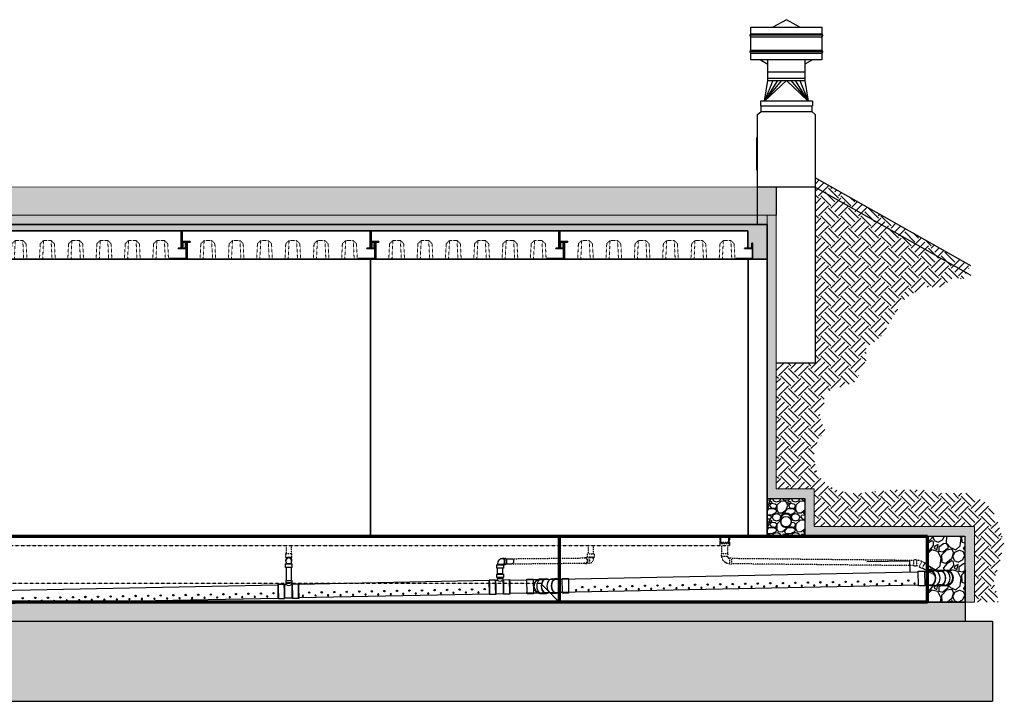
# Model space of a CAD drawing. Header units: inches. Extents: x -39 to 1213, y -105 to 328.
# Tile 2 of 2: x 587 to 1213, y -105 to 328. Entities that reach past the tile are written whole.
import ezdxf

# ---------------------------------------------------------------- set-up
doc = ezdxf.new("R2010")
doc.units = ezdxf.units.IN
doc.header["$MEASUREMENT"] = 0
doc.linetypes.add('Dash', pattern=[0.25, 0.125, -0.125])
doc.linetypes.add('HIDDEN2', pattern=[0.1875, 0.125, -0.0625])
doc.layers.get('Defpoints').update_dxf_attribs({"color": 243})
for name, color, linetype, lineweight in [('A-ANNO-PATT', 1, 'Continuous', 25), ('S-FLOR-FTPT', 4, 'Continuous', 70), ('S-ROOF-OTLN', 3, 'Continuous', 35), ('S-ROOF-PATT', 8, 'Continuous', 18), ('S-WALL-PCST', 4, 'Continuous', 35)]:
    doc.layers.add(name, color=color, linetype=linetype, lineweight=lineweight)
for name, color, linetype in [('M-DETL-LIGHT', 8, 'Continuous'), ('P-PIPE', 3, 'Continuous'), ('S-ANNO-TEXT', 2, 'Continuous'), ('S-BEAM-HDLN', 1, 'Dash'), ('S-EARTH', 8, 'Continuous'), ('S-FLOR-HDLN', 1, 'HIDDEN2'), ('S-FLOR-TRNCH 2', 1, 'HIDDEN2'), ('S-GRVL', 8, 'Continuous'), ('S-WALL-HDLN', 1, 'Dash')]:
    doc.layers.add(name, color=color, linetype=linetype)
doc.styles.add('Annotative', font='romans.shx', dxfattribs={"width": 0.8, "height": 0.125})
doc.dimstyles.new('Annotative', dxfattribs={"dimscale": 0, "dimtxt": 0.125, "dimasz": 0.125, "dimexe": 0.179688, "dimexo": 0.0625, "dimgap": 0.09, "dimtad": 1, "dimdec": 3, "dimzin": 3, "dimdsep": 46, "dimlunit": 4, "dimtxsty": 'Annotative', "dimcen": 0.09, "dimclrt": 2, "dimazin": 2, "dimtfac": 1, "dimtdec": 3, "dimtmove": 0, "dimatfit": 3, "dimfxl": 1, "dimtfill": 1, "dimfrac": 2, "dimtolj": 1, "dimtzin": 0, "dimarcsym": 0})
pattern_1 = [(273.01279, (-3.5638, 21.892), (12.727922, -216.374675), [2.42165, -239.74358]), (229.96974, (-3.4365, 19.4737), (140.0071427, 165.4629868), [4.15562, -411.40665]), (177.51045, (-6.1094, 16.2917), (267.2863633, -12.7279221), [2.93018, -290.08859]), (312.27369, (-7.8913, 8.1459), (-241.83051917, 267.2863633), [3.78428, -374.64404]), (337.83365, (-5.3457, 5.3457), (-216.37467504, 89.0954544), [3.7108, -367.36872]), (42.27369, (-1.9092, 3.94566), (-267.2863633, -241.83051917), [3.78428, -374.64404]), (82.69424, (0.89095, 6.49124), (-38.1837662, -292.7422074), [5.00452, -495.44727]), (117.25533, (1.52735, 11.4551), (-190.91883092, 369.10973978), [4.72478, -467.75379]), (166.429566, (-0.6364, 15.65534), (-267.2863633, 63.6396103), [3.7971, -375.91332]), (220.23636, (-4.3275, 16.5463), (152.7350647, 127.2792206), [4.33498, -212.41373]), (267.39744, (-7.63675, 13.74616), (-12.72792206, -292.7422074), [5.60606, -555.00075]), (183.81407, (4.8366, 20.6192), (-165.4629868, -12.727922), [1.91342, -189.4292]), (216.469234, (2.9274, 20.49195), (190.9188309, 140.0071427), [3.64027, -360.3872]), (270, (0, 18.328), (12.72792, -12.72792), [2.54558, -22.91027]), (248.1986, (-2.4183, 18.9646), (38.183766, 89.0954544), [1.37084, -135.71307]), (336.8014, (-2.9274, 17.6918), (-50.911688, 25.455844), [1.93865, -94.9943]), (75.96376, (-1.1455, 16.928), (12.727922, 63.63961), [3.14872, -101.8084]), (206.56505, (-0.382, 19.983), (38.183766, 12.727922), [2.27684, -54.64416]), (61.38954, (-10.3096, 10.3096), (89.0954544, 165.4629868), [3.1896, -315.77121]), (115.34618, (-8.7823, 13.1098), (89.0954544, -190.9188309), [2.6759, -264.91334]), (338.1986, (-2.9274, 22.5284), (-89.0954544, 38.183766), [2.74167, -134.34225]), (28.61046, (-0.3818, 21.5102), (-165.4629868, -89.0954544), [3.1896, -315.77121]), (24.44395, (-2.4183, 2.4183), (-89.0954544, -38.183766), [3.07584, -150.71623]), (339.77514, (0.3818, 3.6911), (-203.646753, 76.3675324), [2.5772, -255.14358]), (111.8014, (9.9278, 9.9278), (-38.183766, 89.0954544), [2.74167, -134.34225]), (62.35402, (8.9095, 12.4734), (-114.5512986, -216.374675), [3.01736, -298.71763]), (114.44395, (3.691, 3.691), (38.183766, -89.0954544), [1.53792, -152.25415]), (146.30993, (9.164, 9.164), (-63.63961, 38.183766), [0.91782, -90.86453]), (210.96376, (8.4004, 9.6732), (50.911688, 25.455844), [3.7108, -70.5051]), (231.00901, (5.21845, 7.764), (114.55129855, 140.0071427), [3.4389, -340.45062]), (348.69007, (0, 15.7826), (-38.183766, 12.727922), [2.596, -62.30393]), (38.15723, (2.5456, 15.2735), (241.83051917, 190.9188309), [4.5323, -448.69613]), (105.9454, (6.1094, 18.0736), (38.1837662, -140.0071427), [1.8532, -183.46813]), (135, (5.6, 19.856), (-25.45584, 4e-15), [1.08, -16.92]), (165.25644, (4.582, 7.8913), (140.0071427, -38.1837662), [2.50063, -247.56336]), (93.01279, (2.1637, 8.5277), (-12.727922, 216.374675), [4.8433, -237.32194]), (45, (1.91, 13.364), (0, 25.45584), [4.68, -13.32]), (10.30485, (5.2184, 16.6736), (216.374675, 38.1837662), [2.84605, -281.75894]), (299.0546, (8.0186, 17.1827), (38.183766, -63.6396103), [2.62084, -128.42114]), (252.645975, (9.2914, 14.8917), (-114.55129855, -369.1097398), [4.26717, -422.45054]), (220.42608, (8.0186, 10.8187), (-178.19090886, -152.73506474), [4.51438, -446.92332])]

# ---------------------------------------------------------------- blocks, each defined once
blk = doc.blocks.new('Roof Section 1e')
at = {"layer": 'S-ROOF-OTLN'}
for p, q in [((119.38, 0), (0, 0)), ((0, 0), (0, -10.25)), ((119.38, -10.88), (119.38, 0)), ((3, -7.12), (3, -18)), ((122.38, -7.75), (122.38, -18)), ((122.38, -18), (3, -18))]:
    blk.add_line(p, q, dxfattribs=at)
for points in [[(5, -6.75), (5, -6.88, -0.414214), (4.75, -7.12), (0.75, -7.12, 0.414214), (0.38, -7.5), (0.38, -10, -0.414214), (0.12, -10.25), (0, -10.25), (0, -6.75)], [(117.38, -11.25), (117.38, -11.12, -0.414214), (117.62, -10.88), (121.62, -10.88, 0.414214), (122, -10.5), (122, -8, -0.414214), (122.25, -7.75), (122.38, -7.75), (122.38, -11.25)]]:
    blk.add_lwpolyline(points, format="xyb", close=True, dxfattribs=at)
blk.add_lwpolyline([(112, -18), (122.38, -18), (122.38, -17.5), (112, -17.5)], close=True, dxfattribs=at)
at = {"layer": 'S-ROOF-PATT', "linetype": 'HIDDEN2'}
blk.add_lwpolyline([(0, 0), (1.43, -0.25), (3.15, 0), (4.72, -0.25), (6.7, 0), (8.14, -0.25), (10.15, 0), (11.52, -0.25), (13.34, 0), (14.33, -0.25), (15.87, 0), (17.32, -0.25), (18.93, 0), (20.59, -0.25), (22.18, 0), (23.43, -0.25), (25.09, 0), (26.5, -0.25), (28.01, 0), (29.41, -0.25), (31.1, 0), (32.51, -0.25), (34.31, 0), (35.78, -0.25), (37.11, 0), (38.77, -0.25), (40.3, 0), (41.79, -0.25), (43.49, 0), (44.72, -0.25), (46.24, 0), (47.75, -0.25), (49.26, 0), (50.89, -0.25), (52.45, 0), (54.15, -0.25), (55.74, 0), (57.32, -0.25), (59.03, 0), (60.59, -0.25), (62.22, 0), (63.73, -0.25), (65.23, 0), (66.76, -0.25), (67.99, 0), (69.69, -0.25), (71.18, 0), (72.71, -0.25), (74.37, 0), (75.7, -0.25), (77.17, 0), (78.97, -0.25), (80.38, 0), (82.06, -0.25), (83.47, 0), (84.98, -0.25), (86.39, 0), (88.05, -0.25), (89.3, 0), (90.88, -0.25), (92.55, 0), (94.16, -0.25), (95.6, 0), (97.15, -0.25), (98.14, 0), (99.96, -0.25), (101.33, 0), (103.34, -0.25), (104.78, 0), (106.76, -0.25), (108.33, 0), (110.05, -0.25), (111.48, 0), (112.9, -0.25), (114.63, 0), (116.19, -0.25), (118.17, 0), (119.38, 0)], dxfattribs=at)
at = {"layer": 'S-ROOF-PATT', "linetype": 'HIDDEN2', "ltscale": 0.25}
for points in [[(11.25, -18), (11.77, -8.11), (13.88, -6), (18.62, -6), (20.73, -8.11), (21.25, -18)], [(19.25, -18), (18.62, -6), (13.88, -6), (13.25, -18)], [(29.25, -18), (29.77, -8.11), (31.88, -6), (36.62, -6), (38.73, -8.11), (39.25, -18)], [(37.25, -18), (36.62, -6), (31.88, -6), (31.25, -18)], [(47.25, -18), (47.77, -8.11), (49.88, -6), (54.62, -6), (56.73, -8.11), (57.25, -18)], [(55.25, -18), (54.62, -6), (49.88, -6), (49.25, -18)], [(65.25, -18), (65.77, -8.11), (67.88, -6), (72.62, -6), (74.73, -8.11), (75.25, -18)], [(73.25, -18), (72.62, -6), (67.88, -6), (67.25, -18)], [(83.25, -18), (83.77, -8.11), (85.88, -6), (90.62, -6), (92.73, -8.11), (93.25, -18)], [(91.25, -18), (90.62, -6), (85.88, -6), (85.25, -18)], [(101.25, -18), (101.77, -8.11), (103.88, -6), (108.62, -6), (110.73, -8.11), (111.25, -18)], [(109.25, -18), (108.62, -6), (103.88, -6), (103.25, -18)]]:
    blk.add_lwpolyline(points, dxfattribs=at)

msp = doc.modelspace()

# ---------------------------------------------------------------- hatches: boundary and pattern name
at = {"layer": 'S-EARTH'}
h = msp.add_hatch(dxfattribs=at)
h.set_pattern_fill('EARTH', color=256, scale=64, angle=45)
h.paths.add_polyline_path([(1205.34, -54), (1187.96, -54), (97.97, -54), (94.97, -57), (-18, -57), (-18, -105), (1205.34, -105)])
at = {"layer": 'S-GRVL'}
h = msp.add_hatch(dxfattribs=at)
h.set_pattern_fill('EARTH', color=256, scale=36, angle=45)
h.paths.add_polyline_path([(1191.23, 172.08), (1092.44, 227.96), (1092.44, 110), (1067.84, 110), (1067.84, 29.99), (1092, 29.99), (1092, 6.15), (1193.74, 6.16), (1193.74, -42), (1209.02, -42), (1206.14, -29.03), (1209.4, -17.36), (1212.75, -5.33), (1209.78, 4.83), (1207.68, 12.02), (1201.36, 21.09), (1190.06, 27.22), (1171.88, 27.22), (1160.78, 29.32), (1141.44, 29.32), (1118.09, 27.02), (1105.26, 29.32), (1100.86, 32.96), (1094.18, 38.47), (1091.86, 48.64), (1091.86, 56.68), (1098.75, 67.39), (1095.12, 76.19), (1098.18, 84.04), (1098.41, 91.39), (1110.62, 95.52), (1117.51, 97.85), (1124.9, 109.08), (1124.9, 119.88), (1134.23, 126.26), (1143.07, 140.99), (1148.36, 149.8), (1160.27, 158.18), (1173.04, 158.18), (1179.42, 163.58), (1186.79, 163.58)])
h = msp.add_hatch(dxfattribs=at)
h.set_pattern_fill('GRAVEL', color=256, scale=12)
h.set_pattern_definition([(228.01279, (8.64, 12), (-96, -108), [1.61443, -159.82906]), (184.96974, (7.56, 10.8), (144, 12), [2.77042, -274.2711]), (132.51045, (4.8, 10.56), (120, -132), [1.95346, -193.39239]), (267.27369, (0.12, 7.56), (12, 240), [2.52286, -249.7627]), (292.833654, (0, 5.04), (-60, 144), [2.47386, -244.91248]), (357.27369, (0.96, 2.76), (-240, 12), [2.52286, -249.7627]), (37.69424, (3.48, 2.64), (-156, -120), [3.33635, -330.29818]), (72.25533, (6.12, 4.68), (84, 264), [3.14986, -311.83586]), (121.429566, (7.08, 7.68), (-96, 156), [2.5314, -250.60888]), (175.23636, (5.76, 9.84), (132, -12), [2.88998, -141.60915]), (222.397438, (2.88, 10.08), (-144, -132), [3.73738, -370.0005]), (138.81407, (12, 7.44), (-84, 72), [1.27561, -126.28614]), (171.469234, (11.04, 8.28), (156, -24), [2.42684, -240.25814]), (225, (8.64, 8.64), (-1e-15, -12), [1.69705, -15.27351]), (203.19859, (7.8, 10.08), (60, 24), [0.9139, -90.47538]), (291.8014, (6.96, 9.72), (-12, 36), [1.29244, -63.32954]), (30.96376, (7.44, 8.52), (36, 24), [2.09915, -67.87227]), (161.56505, (9.24, 9.6), (24, -12), [1.51789, -36.42944]), (16.38954, (0, 9.72), (120, 36), [2.1264, -210.51414]), (70.34618, (2.04, 10.32), (-48, -132), [1.78393, -176.60889]), (293.19859, (9.24, 12), (-24, 60), [1.82778, -89.5615]), (343.61046, (9.96, 10.32), (-120, 36), [2.1264, -210.51414]), (339.44395, (0, 2.28), (-60, 24), [2.05056, -100.47748]), (294.77514, (1.92, 1.56), (-60, 132), [1.71814, -170.09572]), (66.80141, (9.36, 0), (24, 60), [1.82778, -89.5615]), (17.354025, (10.08, 1.68), (-156, -48), [2.01157, -199.14508]), (69.44395, (3.48, 0), (-24, -60), [1.02528, -101.50276]), (101.30993, (8.64, 0), (-12, 48), [0.61188, -60.57635]), (165.96376, (8.52, 0.6), (36, -12), [2.47386, -47.00341]), (186.009006, (6.12, 1.2), (120, 12), [2.2926, -226.96708]), (303.69007, (7.44, 7.44), (-12, 24), [1.73066, -41.53595]), (353.157227, (8.4, 6), (204, -24), [3.02153, -299.13075]), (60.9454, (11.4, 5.64), (-48, -84), [1.23547, -122.31209]), (90, (12, 6.72), (-12, 12), [0.72, -11.28]), (120.25644, (5.88, 1.56), (48, -84), [1.66709, -165.04224]), (48.01279, (5.04, 3), (96, 108), [3.22886, -158.21462]), (0, (7.2, 5.4), (12, 12), [3.12, -8.88]), (325.30485, (10.32, 5.4), (120, -84), [1.89737, -187.83929]), (254.0546, (11.88, 4.32), (-12, -48), [1.74722, -85.6141]), (207.645975, (11.4, 2.64), (-228, -120), [2.84478, -281.63369]), (175.42608, (8.88, 1.32), (-156, 12), [3.00959, -297.94888])])
edge = h.paths.add_edge_path(flags=16)
edge.add_arc((1074, 8.87), 3.3, 180.13403, 359.86597)
edge.add_arc((1074, 10.78), 3.82, 329.74625, 570.25375)
h.paths.add_polyline_path([(1062, 0), (1062, 23.99), (1086, 23.99), (1086, 0)])
h = msp.add_hatch(dxfattribs=at)
h.set_pattern_fill('GRAVEL', color=256, scale=18, angle=45)
h.set_pattern_definition(pattern_1)
edge = h.paths.add_edge_path()
edge.add_line((1164, 0), (1187.74, 0))
edge.add_line((1187.74, 0), (1187.96, -42))
edge.add_line((1187.96, -42), (1164, -42))
edge.add_line((1164, -42), (1164, -31.13))
edge.add_line((1164, -31.13), (1164.77, -31.13))
edge.add_line((1164.77, -31.13), (1165.89, -31.39))
edge.add_line((1165.89, -31.39), (1177.06, -31.39))
edge.add_arc((1175.52, -26.73), 4.91, 288.26191, 440.88751)
edge.add_line((1176.3, -21.88), (1164, -21.88))
edge.add_line((1164, -21.88), (1164, 0))
h = msp.add_hatch(dxfattribs=at)
h.set_pattern_fill('GRAVEL', color=256, scale=18, angle=45)
h.set_pattern_definition(pattern_1)
h.paths.add_polyline_path([(1187.96, -42), (93, -42), (90, -45), (-18, -45), (-18, -57), (94.97, -57), (97.97, -54), (1187.96, -54)])
at = {"layer": 'S-ROOF-PATT'}
h = msp.add_hatch(dxfattribs=at)
h.set_pattern_fill('EARTH', color=256, scale=36, angle=45, style=0)
h.paths.add_polyline_path([(1068, 222), (1056, 222), (1056, 204), (1068, 204)])
h.paths.add_polyline_path([(1056, 222), (127.41, 222), (72, 236.85), (72, 218), (78, 218), (78, 204), (1056, 204)])
h = msp.add_hatch(dxfattribs=at)
h.set_pattern_fill('AR-SAND', color=256, style=0)
h.set_pattern_definition([(37.5, (90, -1200), (-0.0629934, 1.9268238), [0, -1.52, 0, -1.7, 0, -1.625]), (7.5, (90, -1200), (1.7697767, 2.822146), [0, -0.82, 0, -1.37, 0, -0.525]), (327.5, (88.77, -1200), (3.1141419, 0.005659), [0, -0.5, 0, -1.8, 0, -2.35]), (317.5, (88.77, -1200), (3.0061266, 0.8776756), [0, -0.25, 0, -1.18, 0, -1.35])])
h.paths.add_polyline_path([(1062, 204), (72, 204), (72, 198), (1062, 198)])
h = msp.add_hatch(dxfattribs=at)
h.set_pattern_fill('AR-SAND', color=8, angle=-90, style=0)
h.paths.add_polyline_path([(1067.84, 204), (1067.84, 29.99), (1092, 29.99), (1092, 6.15), (1193.74, 6.16), (1193.74, -42), (1187.74, -42), (1187.74, 0), (1086, 0), (1086, 23.99), (1062, 23.99), (1062, 204)])
h = msp.add_hatch(dxfattribs=at)
h.set_pattern_fill('AR-CONC', color=256, style=0)
h.set_pattern_definition([(50, (0, 0), (7.172602, -0.62752), [0.75, -8.25]), (355, (0, 0), (-1.387513, 7.52192), [0.6, -6.6]), (100.45144, (0.598, -0.052), (5.78509, 6.8944), [0.6374, -7.01142]), (46.1842, (0, 2), (10.67241, -1.65519), [1.125, -12.375]), (96.6356, (0.889, 1.862), (9.34662, 9.74119), [0.9561, -10.51714]), (351.1842, (0, 2), (9.34662, 9.74119), [0.9, -9.9]), (21, (1, 1.5), (5.96907, -4.02619), [0.75, -8.25]), (326, (1, 1.5), (2.433153, 7.2515), [0.6, -6.6]), (71.45144, (1.4974, 1.1645), (8.402224, 3.22531), [0.6374, -7.01142]), (37.5, (0, 0), (0.1215986, 3.3289385), [0, -6.52, 0, -6.7, 0, -6.625]), (7.5, (0, 0), (2.630695, 3.944117), [0, -3.82, 0, -6.37, 0, -2.525]), (327.5, (-2.23, 0), (5.3382244, -0.225549), [0, -2.5, 0, -7.8, 0, -10.35]), (317.5, (-3.23, 0), (5.831862, 1.00105), [0, -3.25, 0, -5.18, 0, -7.35])])
edge = h.paths.add_edge_path()
edge.add_line((75.31, 194), (214.5, 194))
edge.add_line((214.5, 194), (333.87, 194))
edge.add_line((333.87, 194), (453.25, 194))
edge.add_line((453.25, 194), (572.62, 194))
edge.add_line((572.62, 194), (692, 194))
edge.add_line((692, 194), (811.37, 194))
edge.add_line((811.37, 194), (930.75, 194))
edge.add_line((930.75, 194), (1049.69, 194))
edge.add_line((1049.69, 194), (1049.69, 183.12))
edge.add_line((1049.69, 183.12), (1051.94, 183.12))
edge.add_arc((1051.94, 183.5), 0.375, 270, 360)
edge.add_line((1052.31, 183.5), (1052.31, 186))
edge.add_arc((1052.56, 186), 0.25, 90, 180, ccw=False)
edge.add_line((1052.56, 186.25), (1052.69, 186.25))
edge.add_line((1052.69, 186.25), (1052.69, 182.75))
edge.add_line((1052.69, 182.75), (1052.69, 176))
edge.add_line((1052.69, 176), (1062, 176))
edge.add_line((1062, 176), (1062, 198))
edge.add_line((1062, 198), (72, 198))
edge.add_line((72, 198), (72, 176))
edge.add_line((72, 176), (75.31, 176))
edge.add_line((75.31, 176), (75.31, 194))

# ---------------------------------------------------------------- linework, layer by layer
at = {"layer": 'A-ANNO-PATT'}
for centre in [(984.37, -31.57), (992.34, -31.41), (1000.31, -31.25), (1008.28, -31.1), (1016.24, -30.94), (1024.21, -30.78), (1032.18, -30.62), (1040.14, -30.47), (1048.11, -30.31), (1056.08, -30.15), (1064.05, -30), (1072.01, -29.84), (1079.98, -29.68), (1087.95, -29.53), (1095.92, -29.37), (1103.88, -29.21), (1111.85, -29.06), (1119.82, -28.9), (1127.78, -28.74), (1135.75, -28.59), (1143.72, -28.43), (1151.69, -28.27), (668.62, -37.9), (676.59, -37.75), (684.55, -37.59), (692.52, -37.43), (700.49, -37.28), (708.46, -37.12), (716.42, -36.96), (724.39, -36.81), (732.36, -36.65), (740.32, -36.49), (748.29, -36.34), (770.96, -35.89), (778.92, -35.73), (786.89, -35.58), (794.86, -35.42), (802.83, -35.26), (810.79, -35.1), (818.76, -34.95), (826.73, -34.79), (834.69, -34.63), (842.66, -34.48), (850.63, -34.32), (858.6, -34.16), (866.56, -34.01), (874.53, -33.85), (882.5, -33.69), (944.54, -32.35), (952.51, -32.19), (960.47, -32.04), (968.44, -31.88), (976.41, -31.72), (588.95, -39.47), (596.91, -39.31), (604.88, -39.16), (612.85, -39), (620.82, -38.84), (628.78, -38.69), (636.75, -38.53), (644.72, -38.37), (652.68, -38.22), (660.65, -38.06)]:
    msp.add_circle(centre, 0.432, dxfattribs=at)
at = {"layer": 'Defpoints'}
for p, q in [((1068, 204), (1068, 222)), ((1187.96, -42), (1187.96, -54)), ((1187.96, -54), (1205.34, -54)), ((1205.34, -54), (1205.34, -105)), ((-18, -105), (1205.34, -105))]:
    msp.add_line(p, q, dxfattribs=at)
msp.add_lwpolyline([(1062, 0), (1062, 23.99), (1086, 23.99), (1086, 0)], close=True, dxfattribs=at)
msp.add_lwpolyline([(1070.7, 8.86, 0.997663), (1077.3, 8.86, 1.740942)], format="xyb", close=True, dxfattribs=at)
for points in [[(1071.24, 7.31), (1071.25, 7.3)], [(-18, -45), (90, -45), (93, -42), (1187.96, -42)], [(-18, -57), (94.97, -57), (97.97, -54), (1187.96, -54)]]:
    msp.add_lwpolyline(points, dxfattribs=at)
msp.add_lwpolyline([(1164, -22.3), (1164, 0), (1187.74, 0), (1187.96, -42), (1164, -42), (1164, -31.13), (1164.77, -31.13), (1165.89, -31.39), (1177.06, -31.39, 0.785691), (1176.3, -21.88), (1164, -21.88), (1164, 0)], format="xyb", dxfattribs=at)
at = {"layer": 'M-DETL-LIGHT'}
for p, q in [((1074.25, 328.27), (1065.62, 323.55)), ((1082.88, 323.55), (1074.25, 328.27)), ((1051.69, 319.25), (1096.81, 319.25)), ((1097.12, 318.34), (1051.49, 318.34)), ((1051.69, 317.44), (1096.81, 317.44)), ((1097.12, 307.92), (1051.49, 307.92)), ((1051.69, 308.82), (1096.81, 308.82)), ((1051.69, 307.01), (1096.81, 307.01)), ((1057.72, 302.7), (1062.56, 300.08)), ((1062.56, 295.13), (1062.56, 302.7)), ((1090.78, 302.7), (1085.94, 300.08)), ((1085.94, 302.7), (1085.94, 295.13)), ((1062.56, 289.63), (1062.56, 295.13)), ((1062.56, 295.13), (1085.94, 295.13)), ((1085.94, 295.13), (1085.94, 289.63)), ((1068.5, 289.63), (1060.44, 276.44)), ((1074.25, 289.63), (1060.44, 276.44)), ((1060.44, 276.44), (1071.38, 289.63)), ((1065.69, 289.63), (1060.44, 276.44)), ((1060.44, 276.44), (1062.56, 289.63)), ((1085.94, 290.88), (1062.56, 290.88)), ((1062.56, 289.63), (1085.94, 289.63)), ((1088.06, 276.44), (1074.25, 289.63)), ((1077.12, 289.63), (1088.06, 276.44)), ((1088.06, 276.44), (1080, 289.63)), ((1082.81, 289.63), (1088.06, 276.44)), ((1085.94, 289.63), (1088.06, 276.44)), ((1090.87, 276.44), (1057.76, 276.44)), ((1057.76, 276.44), (1057.76, 273.41)), ((1090.87, 276.44), (1090.87, 273.41)), ((1056, 268), (1058.25, 270)), ((1057.76, 273.41), (1090.87, 273.41)), ((1058.25, 270), (1058.25, 273.41)), ((1058.25, 270), (1090.38, 269.98)), ((1090.38, 273.44), (1090.38, 269.98)), ((1090.38, 269.98), (1092.44, 267.92)), ((1056, 198), (1056, 268)), ((1092.44, 267.92), (1092.44, 110)), ((1056, 262), (1055.96, 262)), ((1055.5, 232.72), (1055.5, 253.28)), ((1055.5, 253.28), (1056, 253.28)), ((1056, 232.72), (1055.5, 232.72)), ((1056, 222), (1092.44, 222)), ((1092.44, 110), (1068, 110))]:
    msp.add_line(p, q, dxfattribs=at)
msp.add_lwpolyline([(1096.81, 313.13), (1096.81, 308.82, 0.131652), (1096.85, 308.7), (1097.22, 308.04, -0.267949), (1097.22, 307.79), (1096.85, 307.14, 0.131652), (1096.81, 307.01), (1096.81, 302.7), (1051.69, 302.7), (1051.69, 307.01, 0.131652), (1051.65, 307.14), (1051.28, 307.79, -0.267949), (1051.28, 308.04), (1051.65, 308.7, 0.131652), (1051.69, 308.82), (1051.69, 317.44, 0.131652), (1051.65, 317.56), (1051.28, 318.22, -0.267949), (1051.28, 318.47), (1051.65, 319.12, 0.131652), (1051.69, 319.25), (1051.69, 323.55), (1096.81, 323.55), (1096.81, 319.25, 0.131652), (1096.85, 319.12), (1097.22, 318.47, -0.267949), (1097.22, 318.22), (1096.85, 317.56, 0.131652), (1096.81, 317.44)], format="xyb", close=True, dxfattribs=at)
at = {"layer": 'P-PIPE', "lineweight": -3}
for p, q in [((1070.69, 10.71), (1070.69, 8.88)), ((1077.31, 10.71), (1077.31, 8.88))]:
    msp.add_line(p, q, dxfattribs=at)
at = {"layer": 'P-PIPE'}
for p, q in [((756.1, -17.63), (756.22, -17.32)), ((756.22, -15.52), (756.23, -17.32)), ((756.22, -17.32), (759.72, -17.32)), ((759.72, -17.32), (759.72, -15.52)), ((759.84, -17.63), (759.72, -17.32)), ((890.49, -18.23), (890.6, -17.91)), ((890.6, -17.91), (894.11, -17.91)), ((890.61, -17.38), (890.61, -17.91)), ((894.05, -14.37), (893.31, -14.38)), ((893.34, -17.88), (894.05, -17.87)), ((894.05, -14.14), (895.26, -14.14)), ((894.23, -18.23), (894.11, -17.91)), ((894.18, -18.1), (895.26, -18.1)), ((895.98, -14.42), (899.83, -14.38)), ((896.13, -17.68), (899.85, -17.64)), ((756.23, -19.84), (756.26, -28.29)), ((759.76, -28.22), (759.73, -19.84)), ((890.49, -24.16), (890.6, -23.85)), ((890.6, -23.85), (890.6, -20.43)), ((890.6, -23.85), (894.11, -23.85)), ((894.11, -23.85), (894.11, -20.43)), ((894.23, -24.16), (894.11, -23.85)), ((898.47, -27.91), (1158.11, -22.8)), ((1162.1, -22.54), (1165.9, -22.46)), ((1168.62, -22.12), (1165.89, -22.18)), ((1169.69, -22.38), (1172.33, -22.32)), ((1175.06, -22), (1172.33, -22.05)), ((572.14, -34.62), (751.18, -30.89)), ((751.2, -30.62), (755.17, -30.54)), ((755.18, -30.84), (756.23, -30.82)), ((756.13, -28.29), (760.08, -28.21)), ((756.13, -28.29), (756.13, -28.47)), ((756.13, -28.47), (756.16, -29.79)), ((756.16, -29.79), (760.11, -29.71)), ((758.14, -29.75), (756.39, -29.79)), ((756.39, -29.79), (758.14, -29.75)), ((758.14, -29.75), (756.39, -29.79)), ((758.1, -28.25), (758.1, -28.25)), ((758.1, -28.25), (758.1, -28.25)), ((758.1, -28.25), (758.1, -28.25)), ((758.1, -28.25), (758.1, -28.25)), ((759.89, -29.72), (758.14, -29.75)), ((758.14, -29.75), (759.89, -29.72)), ((759.89, -29.72), (758.14, -29.75)), ((758.14, -29.75), (758.14, -29.75)), ((758.14, -29.75), (758.14, -29.75)), ((759.81, -30.75), (760.14, -30.74)), ((760.09, -28.38), (760.08, -28.21)), ((760.11, -29.71), (760.09, -28.38)), ((760.13, -30.45), (764.11, -30.37)), ((764.13, -30.62), (885.41, -28.09)), ((885.42, -27.89), (889.4, -27.82)), ((889.41, -28.11), (890.46, -28.09)), ((892.36, -27.03), (890.61, -27.06)), ((890.61, -27.06), (892.36, -27.03)), ((894.11, -26.99), (892.36, -27.03)), ((892.36, -27.03), (894.11, -26.99)), ((894.04, -28.02), (894.37, -28.02)), ((894.36, -27.72), (898.34, -27.65)), ((1158.28, -31.16), (898.59, -36.57)), ((913.26, -27.66), (916.43, -27.59)), ((918.9, -27.23), (921.63, -27.17)), ((921.54, -27.47), (924.13, -27.42)), ((925.34, -27.1), (928.07, -27.04)), ((927.98, -27.35), (931.68, -27.27)), ((1165.98, -31.09), (1162.28, -31.16)), ((1172.33, -30.97), (1169.83, -31.02)), ((1175.06, -31.21), (1172.33, -31.27)), ((885.58, -36.91), (764.3, -39.3)), ((889.58, -37.08), (885.6, -37.16)), ((894.53, -36.7), (889.57, -36.79)), ((898.52, -36.91), (894.54, -36.99)), ((916.93, -36.32), (913.45, -36.38)), ((918.9, -36.44), (921.63, -36.39)), ((924.27, -36.06), (921.63, -36.12)), ((925.34, -36.32), (928.07, -36.26)), ((931.86, -35.9), (928.06, -35.98)), ((1168.62, -31.34), (1165.89, -31.39)), ((751.35, -39.55), (572.3, -43.08)), ((755.35, -39.81), (751.37, -39.89)), ((760.3, -39.42), (755.34, -39.52)), ((764.29, -39.64), (760.31, -39.72))]:
    msp.add_line(p, q, dxfattribs=at)
for points in [[(760.02, -19.84), (755.92, -19.84), (755.92, -17.63), (760.02, -17.63)], [(894.41, -20.43), (890.31, -20.43), (890.31, -18.23), (894.41, -18.23)], [(894.41, -26.37), (890.31, -26.37), (890.31, -24.16), (894.41, -24.16)], [(1162.1, -22.19), (1162.29, -31.5), (1158.29, -31.59), (1158.1, -22.28)], [(909.45, -36.71), (909.26, -27.4), (913.26, -27.32), (913.45, -36.62)], [(931.87, -36.25), (931.67, -26.94), (935.67, -26.85), (935.87, -36.16)]]:
    msp.add_lwpolyline(points, close=True, dxfattribs=at)
at = {"layer": 'P-PIPE', "flags": 128}
for points in [[(756.23, -30.82), (756.24, -30.79), (756.27, -30.65), (756.31, -30.51), (756.33, -30.37), (756.35, -30.24), (756.36, -30.09), (756.38, -29.79)], [(759.88, -29.72), (759.86, -30.2), (759.84, -30.49), (759.81, -30.75)], [(890.46, -28.09), (890.47, -28.06), (890.5, -27.93), (890.53, -27.79), (890.56, -27.65), (890.58, -27.51), (890.59, -27.37), (890.61, -27.06)], [(894.11, -26.99), (894.09, -27.48), (894.07, -27.77), (894.04, -28.02)]]:
    msp.add_lwpolyline(points, dxfattribs=at)
at = {"layer": 'P-PIPE', "lineweight": -3}
msp.add_circle((1074, 9.14), 3.31, dxfattribs=at)
for radius, start, end in [(3.79, 330.6744, 209.3256), (3.31, 0, 180)]:
    msp.add_arc((1074, 10.71), radius, start, end, dxfattribs=at)
at = {"layer": 'P-PIPE'}
for centre, radius, start, end in [((757.97, -15.52), 1.98, 332.27467, 207.97979), ((757.97, -15.52), 1.75, 0, 179.8803), ((894.22, -17.64), 3.62, 149.91964, 175.87502), ((893.63, -17.29), 2.93, 96.24067, 149.91964), ((1175.81, -26.57), 4.61, 266.3157, 97.51978), ((1175.81, -26.57), 4.31, 277.11147, 84.9643), ((757.97, -28.27), 3.08, 235.5629, 306.61672), ((892.2, -25.55), 3.08, 235.5629, 306.61672), ((918.15, -31.87), 4.61, 86.3157, 277.51978), ((918.15, -31.87), 4.31, 97.11147, 264.9643)]:
    msp.add_arc(centre, radius, start, end, dxfattribs=at)
for centre, major_axis, ratio, start_param, end_param in [((757.94, -14.11), (1.98, 0.04), 0.34202, 6.283185, 6.293446), ((894.05, -16.12), (0, 1.98), 0.714231, 3.23385, 6.770924), ((894.05, -16.12), (0, 1.75), 0.652683, 3.141593, 6.283185), ((895.26, -16.12), (0, 1.98), 0.714231, 3.141593, 6.283185), ((895.45, -16.09), (0.04, -1.98), 0.34202, 6.283185, 6.293446), ((1165.89, -26.79), (0, -4.61), 0.7109, 5.93388, 9.79158), ((1165.89, -26.78), (0, -4.32), 0.7109, 6.283185, 9.420689), ((1168.62, -26.73), (0, -4.61), 0.7109, 0, 3.169575), ((1172.33, -26.66), (0, -4.61), 0.7109, 5.93388, 9.786785), ((1172.33, -26.65), (0, -4.32), 0.709705, 6.283185, 9.424778), ((1175.06, -26.6), (0, -4.61), 0.7109, 0, 3.141593), ((918.9, -31.83), (0, 4.61), 0.7109, 0, 3.141593), ((921.63, -31.78), (0, 4.61), 0.7109, 5.93388, 9.786785), ((921.63, -31.79), (0, 4.33), 0.709705, 6.283185, 9.424778), ((925.34, -31.71), (0, 4.61), 0.7109, 0, 3.169575), ((928.07, -31.65), (0, 4.61), 0.7109, 5.93388, 9.79158), ((928.07, -31.66), (0, 4.32), 0.7109, 6.283185, 9.420689)]:
    msp.add_ellipse(centre, major_axis=major_axis, ratio=ratio, start_param=start_param, end_param=end_param, dxfattribs=at)
at = {"layer": 'P-PIPE', "extrusion": (0, 0, -1)}
for centre, major_axis, ratio, start_param, end_param in [((899.83, -16.01), (0, -1.63), 0.644004, 3.141593, 6.283185), ((751.28, -35.24), (0.09, -4.31), 0.010414, 1.570796, 3.141593), ((751.28, -35.25), (0.09, -4.63), 0.010251, 2.792527, 5.934119), ((751.28, -35.25), (0.09, -4.63), 0.010251, 5.934119, 9.075712), ((751.28, -35.24), (0.09, -4.31), 0.010414, 3.141593, 4.712389), ((755.26, -35.18), (0.09, -4.63), 0.010251, 2.792527, 5.934119), ((755.26, -35.18), (0.09, -4.63), 0.010251, 5.934119, 9.075712), ((755.26, -35.18), (0.08, -4.34), 0.010251, 5.934119, 9.075712), ((755.26, -35.18), (0.08, -4.34), 0.010251, 2.792527, 5.934119), ((758.12, -29.74), (1.98, 0.04), 0.34202, 6.283185, 6.293446), ((758.12, -29.74), (1.98, 0.04), 0.34202, 6.283185, 6.293446), ((760.22, -35.08), (0.09, -4.63), 0.010251, 2.792527, 5.934119), ((760.22, -35.08), (0.09, -4.63), 0.010251, 5.934119, 9.075712), ((760.22, -35.08), (0.08, -4.34), 0.010251, 5.934119, 9.075712), ((760.22, -35.08), (0.08, -4.34), 0.010251, 2.792527, 5.934119), ((764.2, -34.97), (0.09, -4.31), 0.010414, 1.570796, 3.141593), ((764.2, -35.01), (0.09, -4.63), 0.010251, 5.934119, 9.075712), ((764.2, -35.01), (0.09, -4.63), 0.010251, 2.792527, 5.934119), ((764.2, -34.97), (0.09, -4.31), 0.010414, 3.141593, 4.712389), ((885.51, -32.53), (0.09, -4.63), 0.010251, 5.934119, 9.075712), ((885.51, -32.52), (0.09, -4.31), 0.010414, 1.570796, 3.141593), ((885.51, -32.53), (0.09, -4.63), 0.010251, 2.792527, 5.934119), ((885.51, -32.52), (0.09, -4.31), 0.010414, 3.141593, 4.712389), ((889.49, -32.45), (0.09, -4.63), 0.010251, 2.792527, 5.934119), ((889.49, -32.45), (0.09, -4.63), 0.010251, 5.934119, 9.075712), ((889.49, -32.45), (0.08, -4.34), 0.010251, 5.934119, 9.075712), ((889.49, -32.45), (0.08, -4.34), 0.010251, 2.792527, 5.934119), ((892.35, -27.02), (1.98, 0.04), 0.34202, 6.283185, 6.293446), ((894.45, -32.36), (0.09, -4.63), 0.010251, 2.792527, 5.934119), ((894.45, -32.36), (0.09, -4.63), 0.010251, 5.934119, 9.075712), ((894.45, -32.36), (0.08, -4.34), 0.010251, 5.934119, 9.075712), ((894.45, -32.36), (0.08, -4.34), 0.010251, 2.792527, 5.934119), ((898.43, -32.25), (0.09, -4.31), 0.010414, 1.570796, 3.141593), ((898.43, -32.28), (0.09, -4.63), 0.010251, 5.934119, 9.075712), ((898.43, -32.28), (0.09, -4.63), 0.010251, 2.792527, 5.934119), ((898.43, -32.25), (0.09, -4.31), 0.010414, 3.141593, 4.712389), ((751.28, -35.24), (0.09, -4.31), 0.010414, 0, 1.570796), ((751.28, -35.24), (0.09, -4.31), 0.010414, 4.712389, 6.283185), ((764.2, -34.97), (0.09, -4.31), 0.010414, 0, 1.570796), ((764.2, -34.97), (0.09, -4.31), 0.010414, 4.712389, 6.283185), ((885.51, -32.52), (0.09, -4.31), 0.010414, 0, 1.570796), ((885.51, -32.52), (0.09, -4.31), 0.010414, 4.712389, 6.283185), ((898.43, -32.25), (0.09, -4.31), 0.010414, 0, 1.570796), ((898.43, -32.25), (0.09, -4.31), 0.010414, 4.712389, 6.283185)]:
    msp.add_ellipse(centre, major_axis=major_axis, ratio=ratio, start_param=start_param, end_param=end_param, dxfattribs=at)
for centre in [(1084, -31.59), (1091.97, -31.44), (1099.94, -31.28), (1107.91, -31.12), (1115.87, -30.97), (1123.84, -30.81), (1131.81, -30.65), (1139.77, -30.5), (1147.74, -30.34), (1155.71, -30.18), (774.98, -37.8), (782.95, -37.64), (790.91, -37.48), (798.88, -37.33), (806.85, -37.17), (814.82, -37.01), (822.78, -36.86), (830.75, -36.7), (838.72, -36.54), (846.68, -36.39), (854.65, -36.23), (862.62, -36.07), (870.59, -35.92), (878.55, -35.76), (940.59, -34.42), (948.56, -34.26), (956.53, -34.1), (964.5, -33.95), (972.46, -33.79), (980.43, -33.63), (988.4, -33.48), (996.36, -33.32), (1004.33, -33.16), (1012.3, -33), (1020.27, -32.85), (1028.23, -32.69), (1036.2, -32.53), (1044.17, -32.38), (1052.13, -32.22), (1060.1, -32.06), (1068.07, -31.91), (1076.04, -31.75), (592.97, -41.38), (600.94, -41.22), (608.9, -41.07), (616.87, -40.91), (624.84, -40.75), (632.81, -40.6), (640.77, -40.44), (648.74, -40.28), (656.71, -40.13), (664.67, -39.97), (672.64, -39.81), (680.61, -39.66), (688.58, -39.5), (696.54, -39.34), (704.51, -39.19), (712.48, -39.03), (720.45, -38.87), (728.41, -38.72), (736.38, -38.56), (744.35, -38.4), (767.01, -37.95)]:
    msp.add_ellipse(centre, major_axis=(-0.432, -0.009), ratio=0.727074, dxfattribs=at)
at = {"layer": 'S-BEAM-HDLN'}
for p, q in [((756.1, -13.41), (756.22, -13.72)), ((756.22, -13.72), (759.72, -13.72)), ((759.84, -13.41), (759.72, -13.72))]:
    msp.add_line(p, q, dxfattribs=at)
msp.add_lwpolyline([(760.02, -11.2), (755.92, -11.2), (755.92, -13.41), (760.02, -13.41)], close=True, dxfattribs=at)
at = {"layer": 'S-FLOR-FTPT'}
for p, q in [((-18, 0), (1164, 0)), ((930, -42), (930, 0)), ((1164, -42), (1164, 0)), ((1164, -42), (324, -42))]:
    msp.add_line(p, q, dxfattribs=at)
at = {"layer": 'S-FLOR-HDLN'}
for p, q in [((318, -30), (918, -30)), ((918, -30), (930, -42))]:
    msp.add_line(p, q, dxfattribs=at)
at = {"layer": 'S-FLOR-TRNCH 2'}
for p, q in [((1032, 0), (1032, -6)), ((1038, 0), (1038, -6)), ((92, -6), (1038, -6))]:
    msp.add_line(p, q, dxfattribs=at)
at = {"layer": 'S-GRVL'}
for p, q in [((1092.28, 228.05), (1191.23, 172.08)), ((1092.44, 221.89), (1191.39, 165.92))]:
    msp.add_line(p, q, dxfattribs=at)
at = {"layer": 'S-ROOF-OTLN'}
for p, q in [((1062, 198), (72, 198)), ((75.31, 194), (1049.69, 194)), ((1062, 176), (1062, 198)), ((1052.38, 176), (1062, 176))]:
    msp.add_line(p, q, dxfattribs=at)
at = {"layer": 'S-ROOF-PATT'}
for p, q in [((127.41, 222), (1092.44, 221.89)), ((78, 204), (1056, 204)), ((1056, 204), (1068, 204)), ((72, 198), (1062, 198)), ((890.61, -27.06), (890.61, -26.37)), ((890.61, -27.06), (894.11, -26.99)), ((894.11, -26.99), (894.11, -26.37))]:
    msp.add_line(p, q, dxfattribs=at)
msp.add_lwpolyline([(1067.84, 204), (1067.84, 29.99), (1092, 29.99), (1092, 6.15), (1193.74, 6.16), (1193.74, -42), (1187.74, -42), (1187.74, 0), (1086, 0), (1086, 23.99), (1062, 23.99), (1062, 204)], close=True, dxfattribs=at)
at = {"layer": 'S-WALL-HDLN'}
for p, q in [((756.23, -6), (756.24, -11.2)), ((759.74, -11.2), (759.73, -6)), ((948.23, -6), (948.24, -11.2)), ((951.74, -11.2), (951.73, -6)), ((1033.25, -11.25), (1033.25, -6)), ((1036.75, -6), (1036.75, -11.25)), ((1033.02, -12.75), (1033.02, -11.25)), ((1036.98, -11.25), (1033.02, -11.25)), ((1036.98, -11.25), (1036.98, -12.75)), ((900.02, -14.37), (946.56, -13.87)), ((900.12, -17.64), (946.56, -17.14)), ((946.56, -13.51), (947.77, -13.51)), ((946.56, -17.47), (947.77, -17.47)), ((948.1, -13.41), (948.17, -13.59)), ((948.4, -17.27), (949.02, -17.26)), ((951.72, -13.73), (948.42, -13.73)), ((951.84, -13.41), (951.72, -13.73)), ((951.72, -14.26), (951.72, -13.73)), ((1033.02, -12.75), (1036.98, -12.75)), ((1038.06, -13.84), (1039.56, -13.84)), ((1038.06, -13.84), (1038.06, -17.79)), ((1039.56, -17.79), (1038.06, -17.79)), ((1039.56, -17.79), (1039.56, -13.84)), ((1039.56, -14.08), (1155.04, -15.3)), ((1155.04, -18.78), (1039.56, -17.58)), ((1155.04, -15), (1155.04, -19)), ((1157.04, -15), (1155.04, -15)), ((1157.04, -15), (1157.04, -19)), ((1160.61, -16.04), (1158.61, -19.5)), ((1162.35, -17.04), (1160.35, -20.5)), ((1162.35, -17.04), (1160.61, -16.04)), ((1170.64, -22.09), (1162.23, -17.23)), ((1157.04, -19), (1155.04, -19)), ((1160.35, -20.5), (1158.61, -19.5)), ((1168.89, -25.12), (1160.48, -20.26))]:
    msp.add_line(p, q, dxfattribs=at)
for points in [[(1037.36, -3.62), (1036.98, -4), (1033.03, -4), (1032.64, -3.62), (1032.64, -0.5), (1032.25, -0.5), (1032.25, 0), (1032, 0), (1032, -4.75), (1038, -4.75), (1038, 0), (1037.75, 0), (1037.75, -0.5), (1037.36, -0.5)], [(1032.3, -0.5), (1037.71, -0.5), (1037.71, 0), (1032.3, 0)], [(947.92, -11.21), (952.02, -11.21), (952.02, -13.41), (947.92, -13.41)]]:
    msp.add_lwpolyline(points, close=True, dxfattribs=at)
msp.add_lwpolyline([(1032.01, -1.16), (1032.31, -1.16), (1032.31, -3.77), (1032.88, -4.34), (1037.12, -4.34), (1037.7, -3.77), (1037.7, -1.16), (1038, -1.16)], dxfattribs=at)
at = {"layer": 'S-WALL-HDLN', "flags": 128}
for points in [[(1038.06, -17.57), (1037.87, -17.56), (1037.68, -17.55), (1037.49, -17.53), (1037.3, -17.5), (1037.11, -17.47), (1036.92, -17.43), (1036.73, -17.38), (1036.55, -17.32), (1036.37, -17.26), (1036.19, -17.19), (1036.01, -17.11), (1035.84, -17.02), (1035.67, -16.93), (1035.51, -16.83), (1035.35, -16.73), (1035.19, -16.61), (1035.04, -16.5), (1034.89, -16.37), (1034.75, -16.24), (1034.61, -16.11), (1034.48, -15.97), (1034.35, -15.82), (1034.23, -15.67), (1034.12, -15.51), (1034.01, -15.35), (1033.91, -15.19), (1033.82, -15.02), (1033.73, -14.85), (1033.65, -14.67), (1033.58, -14.5), (1033.51, -14.32), (1033.45, -14.13), (1033.4, -13.95), (1033.36, -13.76), (1033.32, -13.57), (1033.29, -13.38), (1033.27, -13.19), (1033.26, -13), (1033.25, -12.8), (1033.25, -12.75)], [(1036.75, -12.75), (1036.75, -12.81), (1036.75, -12.86), (1036.76, -12.91), (1036.77, -12.96), (1036.78, -13.01), (1036.79, -13.06), (1036.8, -13.12), (1036.82, -13.17), (1036.83, -13.22), (1036.85, -13.26), (1036.88, -13.31), (1036.9, -13.36), (1036.92, -13.41), (1036.95, -13.45), (1036.98, -13.49), (1037.01, -13.54), (1037.04, -13.58), (1037.08, -13.62), (1037.11, -13.66), (1037.15, -13.69), (1037.19, -13.73), (1037.23, -13.76), (1037.27, -13.8), (1037.31, -13.83), (1037.35, -13.86), (1037.4, -13.89), (1037.44, -13.91), (1037.49, -13.93), (1037.54, -13.96), (1037.59, -13.98), (1037.64, -13.99), (1037.69, -14.01), (1037.74, -14.02), (1037.79, -14.04), (1037.84, -14.05), (1037.89, -14.05), (1037.94, -14.06), (1038, -14.06), (1038.05, -14.07), (1038.06, -14.07)]]:
    msp.add_lwpolyline(points, dxfattribs=at)
at = {"layer": 'S-WALL-HDLN'}
for centre, radius, start, end in [((948.7, -14.35), 2.93, 276.24067, 329.91964), ((948.11, -14), 3.62, 329.91964, 355.87502), ((1157.01, -22.28), 6.96, 60, 89.7016), ((1157.01, -22.26), 3.46, 60, 89.40319)]:
    msp.add_arc(centre, radius, start, end, dxfattribs=at)
at = {"layer": 'S-WALL-HDLN', "extrusion": (0, 0, -1)}
for centre, major_axis, ratio, start_param, end_param in [((946.56, -15.49), (0, -1.98), 0.714231, 2.520201, 6.85416), ((946.56, -15.51), (0, -1.63), 0.644004, 3.141593, 6.283185), ((947.77, -15.49), (0, -1.98), 0.714231, 3.141593, 6.283185)]:
    msp.add_ellipse(centre, major_axis=major_axis, ratio=ratio, start_param=start_param, end_param=end_param, dxfattribs=at)
at = {"layer": 'S-WALL-PCST'}
for points in [[(570, 0), (810, 0), (810, 176), (570, 176)], [(810, 0), (1050, 0), (1050, 176), (810, 176)], [(1050, 0), (1062, 0), (1062, 176), (1050, 176)]]:
    msp.add_lwpolyline(points, close=True, dxfattribs=at)

# ---------------------------------------------------------------- block references
at = {"layer": 'S-ROOF-OTLN'}
for p in [(570.31, 194), (690.31, 194), (810.31, 194), (930.31, 194)]:
    msp.add_blockref('Roof Section 1e', p, dxfattribs=at)

# ---------------------------------------------------------------- leaders
at = {"layer": 'S-ANNO-TEXT', "linetype": 'Continuous', "lineweight": -3}
msp.add_leader([(1125.47, -16.22), (1152.59, -15.68), (1152.73, -22.9)], dimstyle='Annotative', override={"dimscale": 0, "dimclrd": 1}, dxfattribs=at)

doc.saveas('drawing.dxf')
